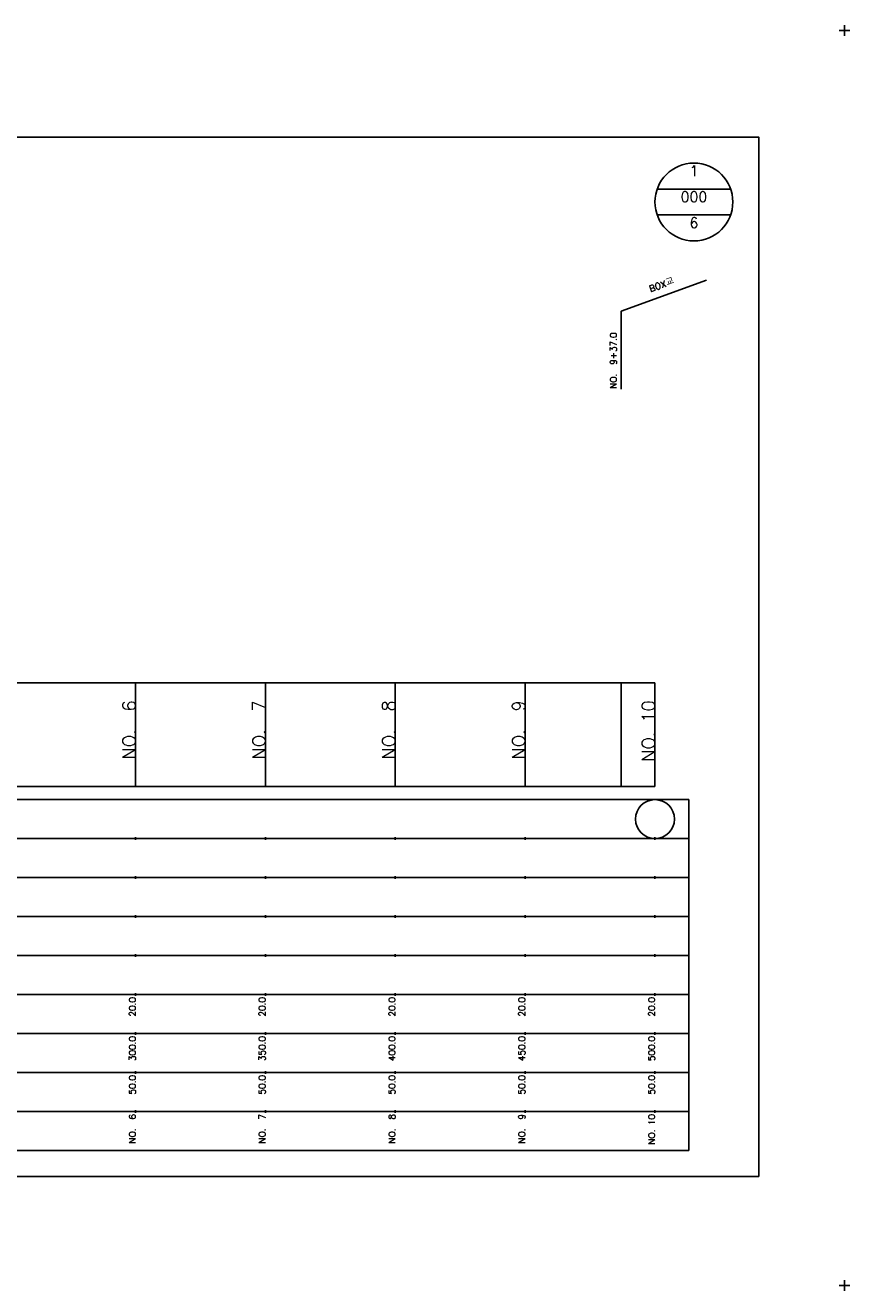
# Model space of a CAD drawing. Extents: x -504 to 685, y -2 to 485.
# Tile 3 of 3: x 367 to 685, y -2 to 485. Entities that reach past the tile are written whole.
import ezdxf
from ezdxf.enums import TextEntityAlignment as Align

# ---------------------------------------------------------------- set-up
doc = ezdxf.new("R2010")
doc.units = 0
doc.header["$LTSCALE"] = 5
for name, color, linetype in [('BOX', 5, 'CONTINUOUS'), ('DT1', 3, 'CONTINUOUS'), ('DT2', 6, 'CONTINUOUS'), ('LT1', 4, 'CONTINUOUS'), ('ST1', 7, 'CONTINUOUS')]:
    doc.layers.add(name, color=color, linetype=linetype)
doc.styles.add('GHS', font='ROMANS.shx', dxfattribs={"bigfont": 'GHS.shx'})

msp = doc.modelspace()

# ---------------------------------------------------------------- linework, layer by layer
at = {"layer": 'BOX'}
msp.add_lwpolyline([(50, 42), (650, 42), (650, 442), (50, 442), (50, 42)], dxfattribs=at)
at = {"layer": 'LT1', "linetype": 'CONTINUOUS'}
for p, q in [((597, 375), (629.89, 386.97)), ((597, 345), (597, 375))]:
    msp.add_line(p, q, dxfattribs=at)
at = {"layer": 'LT1'}
for p, q in [((410, 192), (410, 232)), ((460, 192), (460, 232)), ((510, 192), (510, 232)), ((560, 192), (560, 232)), ((597, 192), (597, 232)), ((610, 192), (610, 232)), ((410, 225.69), (410, 226.69)), ((460, 225.69), (460, 226.69)), ((510, 225.69), (510, 226.69)), ((560, 225.69), (560, 226.69)), ((610, 225.69), (610, 226.69)), ((110, 192), (610, 192)), ((410, 171.5), (410, 172.5)), ((460, 171.5), (460, 172.5)), ((510, 171.5), (510, 172.5)), ((560, 171.5), (560, 172.5)), ((610, 171.5), (610, 172.5)), ((410, 156.5), (410, 157.5)), ((460, 156.5), (460, 157.5)), ((510, 156.5), (510, 157.5)), ((560, 156.5), (560, 157.5)), ((610, 156.5), (610, 157.5)), ((410, 141.5), (410, 142.5)), ((460, 141.5), (460, 142.5)), ((510, 141.5), (510, 142.5)), ((560, 141.5), (560, 142.5)), ((610, 141.5), (610, 142.5)), ((410, 126.5), (410, 127.5)), ((460, 126.5), (460, 127.5)), ((510, 126.5), (510, 127.5)), ((560, 126.5), (560, 127.5)), ((610, 126.5), (610, 127.5)), ((410, 111.5), (410, 112.5)), ((460, 111.5), (460, 112.5)), ((510, 111.5), (510, 112.5)), ((560, 111.5), (560, 112.5)), ((610, 111.5), (610, 112.5)), ((410, 96.5), (410, 97.5)), ((460, 96.5), (460, 97.5)), ((510, 96.5), (510, 97.5)), ((560, 96.5), (560, 97.5)), ((610, 96.5), (610, 97.5)), ((410, 81.5), (410, 82.5)), ((460, 81.5), (460, 82.5)), ((510, 81.5), (510, 82.5)), ((560, 81.5), (560, 82.5)), ((610, 81.5), (610, 82.5)), ((410, 66.5), (410, 67.5)), ((460, 66.5), (460, 67.5)), ((510, 66.5), (510, 67.5)), ((560, 66.5), (560, 67.5)), ((610, 66.5), (610, 67.5))]:
    msp.add_line(p, q, dxfattribs=at)
msp.add_lwpolyline([(110, 232), (160, 232), (210, 232), (260, 232), (310, 232), (360, 232), (410, 232), (460, 232), (510, 232), (560, 232), (610, 232)], dxfattribs=at)
at = {"layer": 'ST1'}
for p, q in [((681, 483), (685, 483)), ((683, 481), (683, 485)), ((80, 187), (623, 187)), ((623, 52), (623, 187)), ((87.5, 172), (623, 172)), ((80, 157), (623, 157)), ((87.5, 142), (623, 142)), ((80, 127), (623, 127)), ((80, 112), (623, 112)), ((80, 97), (623, 97)), ((80, 82), (623, 82)), ((80, 67), (623, 67)), ((80, 52), (623, 52)), ((681, 0), (685, 0)), ((683, -2), (683, 2))]:
    msp.add_line(p, q, dxfattribs=at)
at = {"layer": 'ST1', "linetype": 'CONTINUOUS'}
for p, q in [((639.14, 422), (610.86, 422)), ((639.14, 412), (610.86, 412))]:
    msp.add_line(p, q, dxfattribs=at)
for centre, radius in [((625, 417), 15), ((610, 179.5), 7.5)]:
    msp.add_circle(centre, radius, dxfattribs=at)

# ---------------------------------------------------------------- texts
at = {"layer": 'DT1', "linetype": 'CONTINUOUS', "style": 'GHS'}
msp.add_text('BOX교', height=2.5, rotation=20, dxfattribs=at).set_placement((613, 383.99), align=Align.CENTER)
msp.add_text('NO.  9+37.0', height=2.5, rotation=90, dxfattribs=at).set_placement((595.25, 345.12))
at = {"layer": 'DT1', "style": 'GHS'}
for s, height, p in [('NO.  6', 5, (410, 225.19)), ('NO.  7', 5, (460, 225.19)), ('NO.  8', 5, (510, 225.19)), ('NO.  9', 5, (560, 225.19)), ('NO. 10', 5, (610, 225.19)), (' 20.0', 2.5, (410, 111)), (' 20.0', 2.5, (460, 111)), (' 20.0', 2.5, (510, 111)), (' 20.0', 2.5, (560, 111)), (' 20.0', 2.5, (610, 111)), ('   300.0', 2.5, (410, 96)), ('   350.0', 2.5, (460, 96)), ('   400.0', 2.5, (510, 96)), ('   450.0', 2.5, (560, 96)), ('   500.0', 2.5, (610, 96)), ('  50.0', 2.5, (410, 81)), ('  50.0', 2.5, (460, 81)), ('  50.0', 2.5, (510, 81)), ('  50.0', 2.5, (560, 81)), ('  50.0', 2.5, (610, 81)), ('NO.  6', 2.5, (410, 66)), ('NO.  7', 2.5, (460, 66)), ('NO.  8', 2.5, (510, 66)), ('NO.  9', 2.5, (560, 66)), ('NO. 10', 2.5, (610, 66))]:
    msp.add_text(s, height=height, rotation=90, dxfattribs=at).set_placement(p, align=Align.RIGHT)
at = {"layer": 'DT2', "linetype": 'CONTINUOUS', "style": 'GHS'}
for s, p in [('1', (625, 427)), ('000', (625, 417)), ('6', (625, 407))]:
    msp.add_text(s, height=4, dxfattribs=at).set_placement(p, align=Align.CENTER)

doc.saveas('drawing.dxf')
